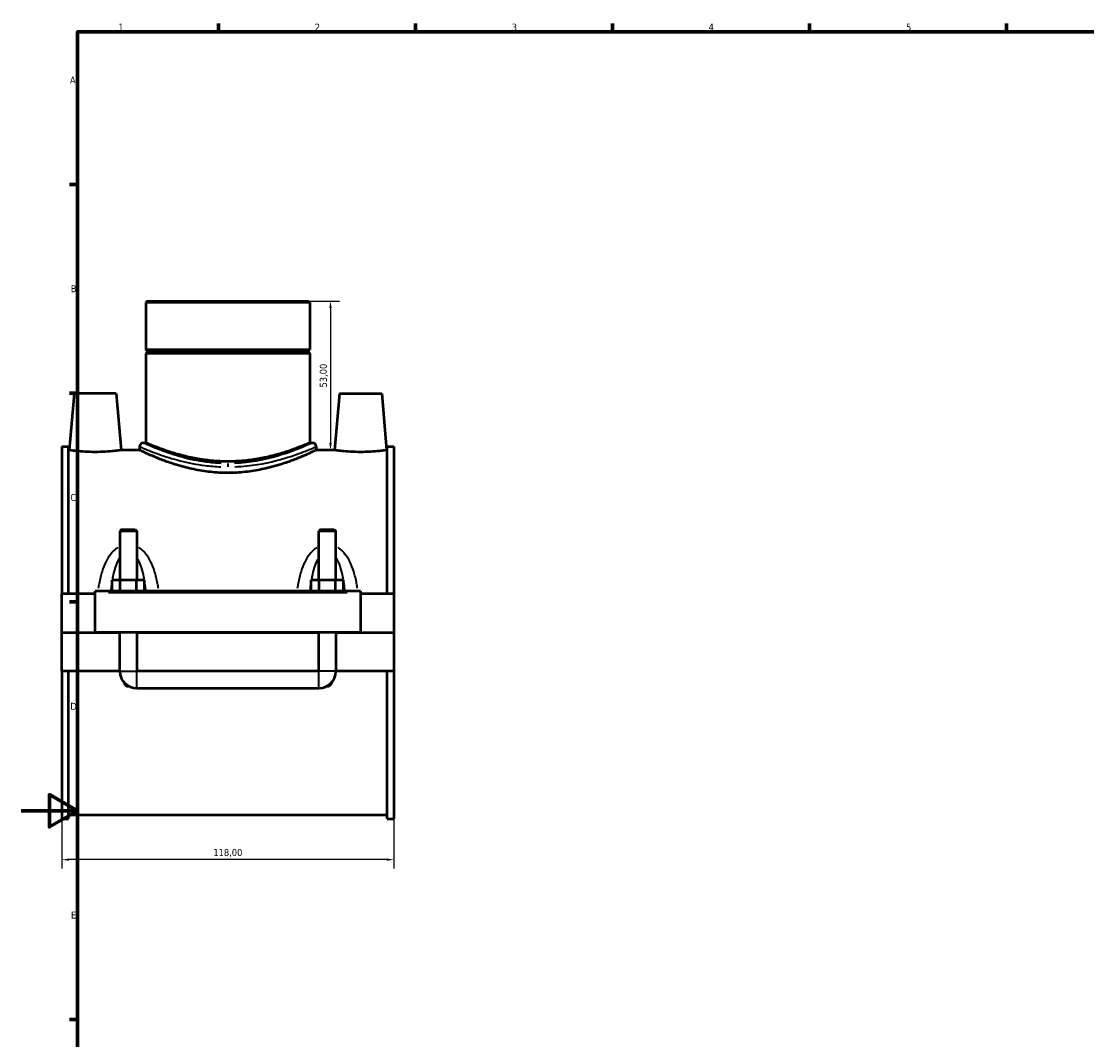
# Model space of a CAD drawing. Header units: millimetres. Extents: x 0 to 1049, y -188 to 1281.
# Tile 2 of 8: x 0 to 379, y 216 to 578. Entities that reach past the tile are written whole.
import ezdxf

# ---------------------------------------------------------------- set-up
doc = ezdxf.new("R2010")
doc.units = ezdxf.units.MM
for name, color, linetype, lineweight in [('Border (ISO)', 7, 'Continuous', 70), ('Dimension (ISO)', 7, 'Continuous', 25), ('Visible (ISO)', 7, 'Continuous', 50), ('Visible Narrow (ISO)', 7, 'Continuous', 35)]:
    doc.layers.add(name, color=color, linetype=linetype, lineweight=lineweight)
doc.styles.add('Note Text (ISO)', font='tahoma.ttf')
doc.dimstyles.new('Default (ISO)', dxfattribs={"dimtxt": 2.5, "dimasz": 2.5, "dimexe": 3.175, "dimexo": 0, "dimgap": 0.762, "dimtad": 1, "dimrnd": 1e-08, "dimzin": 0, "dimtxsty": 'Note Text (ISO)', "dimcen": 0.09, "dimdle": 10, "dimclrd": 256, "dimclre": 256, "dimclrt": 232, "dimazin": 0, "dimtfac": 1.40208, "dimtmove": 0, "dimatfit": 3, "dimfxl": 1, "dimtolj": 1, "dimtzin": 0, "dimlwd": -1, "dimlwe": -1, "dimarcsym": 0})

# ---------------------------------------------------------------- blocks, each defined once
blk = doc.blocks.new('Borders Default Border')
at = {"layer": 'Border (ISO)'}
for p, q in [((70.08, 574), (70.08, 576.9)), ((140.17, 574), (140.17, 576.9)), ((210.25, 574), (210.25, 576.9)), ((280.33, 574), (280.33, 576.9)), ((350.42, 574), (350.42, 576.9)), ((20, 519.75), (17.1, 519.75)), ((20, 445.5), (17.1, 445.5)), ((20, 371.25), (17.1, 371.25)), ((20, 222.75), (17.1, 222.75))]:
    blk.add_line(p, q, dxfattribs=at)
at = {"layer": 'Border (ISO)', "flags": 128}
for points in [[(20, 20), (20, 574), (821, 574), (821, 20), (20, 20)], [(0, 297), (20, 297), (10, 302.77), (10, 291.23), (20, 297)]]:
    blk.add_lwpolyline(points, dxfattribs=at)
at = {"layer": 'Border (ISO)', "color": 232, "true_color": 0xca0064, "char_height": 2.5, "attachment_point": 7, "style": 'Note Text (ISO)'}
for s, insert in [('1', (34.48, 574.4)), ('2', (104.37, 574.4)), ('3', (174.43, 574.35)), ('4', (244.42, 574.4)), ('5', (314.64, 574.35)), ('A', (17.29, 555.62)), ('B', (17.59, 481.37)), ('C', (17.43, 407.08)), ('D', (17.43, 332.88)), ('E', (17.64, 258.63))]:
    blk.add_mtext(s, dxfattribs=dict(at, insert=insert))
blk = doc.blocks.new('*D12')
at = {"layer": 'Defpoints', "color": 0, "transparency": 16777216}
for p in [(14.46, 320.35), (132.46, 320.35), (14.46, 279.6)]:
    blk.add_point(p, dxfattribs=at)
at = {"layer": 'Dimension (ISO)', "transparency": 16777216}
for p, q in [((14.46, 320.35), (14.46, 276.43)), ((132.46, 320.35), (132.46, 276.43)), ((129.96, 279.6), (16.96, 279.6))]:
    blk.add_line(p, q, dxfattribs=at)
for points in [[(16.96, 280.02), (16.96, 279.19), (14.46, 279.6)], [(129.96, 280.02), (129.96, 279.19), (132.46, 279.6)]]:
    blk.add_solid(points, dxfattribs=at)
at = {"layer": 'Dimension (ISO)', "color": 232, "true_color": 0xca0064, "transparency": 16777216, "insert": (73.46, 281.96), "char_height": 2.5, "attachment_point": 5, "style": 'Note Text (ISO)'}
blk.add_mtext('\\A1;118,00', dxfattribs=at)
blk = doc.blocks.new('*D14')
at = {"layer": 'Defpoints', "color": 0, "transparency": 16777216}
for p in [(73.46, 478.23), (108.13, 425.23), (109.95, 425.23)]:
    blk.add_point(p, dxfattribs=at)
at = {"layer": 'Dimension (ISO)', "transparency": 16777216}
for p, q in [((73.46, 478.23), (113.13, 478.23)), ((109.95, 475.73), (109.95, 427.73)), ((108.13, 425.23), (113.13, 425.23))]:
    blk.add_line(p, q, dxfattribs=at)
for points in [[(109.53, 475.73), (110.37, 475.73), (109.95, 478.23)], [(109.53, 427.73), (110.37, 427.73), (109.95, 425.23)]]:
    blk.add_solid(points, dxfattribs=at)
at = {"layer": 'Dimension (ISO)', "color": 232, "true_color": 0xca0064, "transparency": 16777216, "insert": (107.6, 451.73), "char_height": 2.5, "attachment_point": 5, "rotation": 90, "style": 'Note Text (ISO)'}
blk.add_mtext('\\A1;53,00', dxfattribs=at)

msp = doc.modelspace()

# ---------------------------------------------------------------- linework, layer by layer
at = {"layer": 'Visible (ISO)'}
for p, q in [((44.758, 478.226), (44.309, 477.778)), ((102.608, 477.778), (44.309, 477.778)), ((44.309, 477.778), (44.309, 461.06)), ((44.758, 478.226), (102.159, 478.226)), ((102.159, 478.226), (102.608, 477.778)), ((102.608, 477.778), (102.608, 461.06)), ((44.309, 461.06), (102.608, 461.06)), ((44.809, 460.56), (44.309, 461.06)), ((44.809, 460.06), (44.309, 459.56)), ((102.608, 459.56), (44.309, 459.56)), ((44.309, 459.56), (44.309, 427.822)), ((44.809, 460.56), (102.108, 460.56)), ((44.809, 460.56), (44.809, 460.06)), ((102.108, 460.06), (44.809, 460.06)), ((102.108, 460.56), (102.608, 461.06)), ((102.108, 460.56), (102.108, 460.06)), ((102.108, 460.06), (102.608, 459.56)), ((102.608, 459.56), (102.608, 427.822)), ((18.759, 445.326), (17, 425.226)), ((33.759, 445.326), (18.759, 445.326)), ((33.759, 445.326), (35.517, 425.226)), ((113.159, 445.326), (111.4, 425.226)), ((113.159, 445.326), (128.159, 445.326)), ((128.159, 445.326), (129.917, 425.226)), ((14.459, 426.524), (14.459, 374.076)), ((14.459, 426.524), (16.819, 426.524)), ((16.819, 374.076), (16.819, 426.524)), ((17, 425.226), (16.819, 425.226)), ((42.067, 425.226), (35.517, 425.226)), ((42.067, 426.477), (42.067, 425.226)), ((43.412, 427.822), (44.309, 427.822)), ((102.608, 427.822), (103.505, 427.822)), ((104.85, 426.477), (104.85, 425.226)), ((111.4, 425.226), (104.85, 425.226)), ((130.099, 425.226), (129.917, 425.226)), ((130.099, 374.076), (130.099, 426.524)), ((130.099, 426.524), (132.459, 426.524)), ((132.459, 426.524), (132.459, 374.076)), ((35.659, 397.043), (35.059, 396.443)), ((41.059, 396.443), (35.059, 396.443)), ((35.059, 396.443), (35.059, 379.076)), ((35.659, 397.043), (40.459, 397.043)), ((40.459, 397.043), (41.059, 396.443)), ((41.059, 396.443), (41.059, 379.076)), ((106.459, 397.043), (105.859, 396.443)), ((111.859, 396.443), (105.859, 396.443)), ((105.859, 379.076), (105.859, 396.443)), ((106.459, 397.043), (111.259, 397.043)), ((111.259, 397.043), (111.859, 396.443)), ((111.859, 379.076), (111.859, 396.443)), ((32.285, 375.076), (32.285, 379.076)), ((32.285, 379.076), (35.172, 379.076)), ((35.172, 375.076), (35.172, 379.076)), ((35.172, 379.076), (40.945, 379.076)), ((40.945, 375.076), (40.945, 379.076)), ((40.945, 379.076), (43.832, 379.076)), ((43.832, 375.076), (43.832, 379.076)), ((103.085, 375.076), (103.085, 379.076)), ((103.085, 379.076), (105.972, 379.076)), ((105.972, 375.076), (105.972, 379.076)), ((105.972, 379.076), (111.745, 379.076)), ((111.745, 375.076), (111.745, 379.076)), ((111.745, 379.076), (114.632, 379.076)), ((114.632, 375.076), (114.632, 379.076)), ((26.259, 374.076), (14.459, 374.076)), ((14.459, 360.376), (14.459, 374.076)), ((26.259, 374.576), (26.259, 375.076)), ((120.659, 375.076), (26.259, 375.076)), ((26.259, 360.376), (26.259, 374.576)), ((120.659, 375.076), (120.659, 374.576)), ((120.659, 374.576), (120.659, 360.376)), ((132.459, 374.076), (120.659, 374.076)), ((132.459, 374.076), (132.459, 360.376)), ((14.459, 360.376), (26.259, 360.376)), ((14.459, 346.576), (14.459, 360.276)), ((35.059, 360.276), (14.459, 360.276)), ((120.659, 360.376), (26.259, 360.376)), ((35.059, 360.376), (35.059, 360.276)), ((35.059, 346.576), (35.059, 360.276)), ((41.059, 360.376), (41.059, 360.276)), ((105.859, 360.276), (41.059, 360.276)), ((41.059, 360.276), (41.059, 346.576)), ((105.859, 360.276), (105.859, 360.376)), ((105.859, 346.576), (105.859, 360.276)), ((111.859, 360.276), (111.859, 360.376)), ((132.459, 360.276), (111.859, 360.276)), ((111.859, 360.276), (111.859, 346.576)), ((120.659, 360.376), (132.459, 360.376)), ((132.459, 360.276), (132.459, 346.576)), ((35.059, 346.576), (14.459, 346.576)), ((14.459, 346.576), (14.459, 294.128)), ((16.819, 294.128), (16.819, 346.576)), ((105.859, 346.576), (41.059, 346.576)), ((132.459, 346.576), (111.859, 346.576)), ((130.099, 294.128), (130.099, 346.576)), ((132.459, 346.576), (132.459, 294.128)), ((41.059, 340.576), (105.859, 340.576)), ((14.459, 294.128), (16.819, 294.128)), ((130.099, 295.426), (16.819, 295.426)), ((130.099, 294.128), (132.459, 294.128))]:
    msp.add_line(p, q, dxfattribs=at)
for centre, radius, start, end in [((43.412, 426.477), 1.345, 90, 180), ((103.505, 426.477), 1.345, 0, 90), ((41.059, 346.576), 6, 180, 270), ((105.859, 346.576), 6, 270, 0)]:
    msp.add_arc(centre, radius, start, end, dxfattribs=at)
for points, knots in [([(26.259, 424.554), (25.088, 424.554), (23.841, 424.59), (21.553, 424.718), (20.512, 424.809), (18.875, 424.977), (18.168, 425.066), (17.23, 425.192), (17, 425.226), (17, 425.226)], [2.8030949, 2.8030949, 2.8030949, 2.8030949, 3.1543223, 3.1543223, 3.5055498, 3.5055498, 3.8550969, 3.8550969, 4.204644, 4.204644, 4.204644, 4.204644]), ([(35.517, 425.226), (35.517, 425.226), (35.286, 425.192), (34.346, 425.066), (33.637, 424.977), (31.998, 424.808), (30.957, 424.718), (28.672, 424.59), (27.427, 424.554), (26.259, 424.554)], [7.0077406, 7.0077406, 7.0077406, 7.0077406, 7.357868, 7.357868, 7.7079955, 7.7079955, 8.0586418, 8.0586418, 8.4092881, 8.4092881, 8.4092881, 8.4092881]), ([(73.459, 417.129), (71.448, 417.129), (69.383, 417.239), (65.298, 417.677), (63.28, 418.003), (59.426, 418.807), (57.587, 419.283), (54.193, 420.286), (52.638, 420.811), (49.888, 421.812), (48.593, 422.325), (46.3, 423.279), (45.301, 423.721), (43.689, 424.454), (43.073, 424.745), (42.262, 425.131), (42.067, 425.226), (42.067, 425.226)], [0, 0, 0, 0, 0.603151, 0.603151, 1.2063021, 1.2063021, 1.8094531, 1.8094531, 2.4126042, 2.4126042, 3.0143412, 3.0143412, 3.6160782, 3.6160782, 4.2178153, 4.2178153, 4.8195523, 4.8195523, 4.8195523, 4.8195523]), ([(102.608, 427.822), (102.608, 427.822), (102.428, 427.744), (101.678, 427.425), (101.109, 427.185), (99.613, 426.581), (98.686, 426.216), (96.555, 425.43), (95.35, 425.009), (92.789, 424.187), (91.341, 423.757), (88.183, 422.94), (86.472, 422.554), (82.89, 421.905), (81.016, 421.642), (77.229, 421.291), (75.317, 421.204), (71.6, 421.204), (69.688, 421.291), (65.901, 421.642), (64.027, 421.905), (60.445, 422.554), (58.734, 422.94), (55.576, 423.757), (54.128, 424.187), (51.567, 425.009), (50.362, 425.43), (48.231, 426.216), (47.304, 426.581), (45.808, 427.185), (45.239, 427.425), (44.489, 427.744), (44.309, 427.822), (44.309, 427.822)], [4.4565931, 4.4565931, 4.4565931, 4.4565931, 5.0132731, 5.0132731, 5.5699531, 5.5699531, 6.1266331, 6.1266331, 6.6833131, 6.6833131, 7.2407814, 7.2407814, 7.7982497, 7.7982497, 8.3557179, 8.3557179, 8.9131862, 8.9131862, 9.4706545, 9.4706545, 10.0281228, 10.0281228, 10.5855911, 10.5855911, 11.1430593, 11.1430593, 11.6997393, 11.6997393, 12.2564193, 12.2564193, 12.8130993, 12.8130993, 13.3697793, 13.3697793, 13.3697793, 13.3697793]), ([(104.85, 425.226), (104.85, 425.226), (104.655, 425.131), (103.844, 424.745), (103.228, 424.454), (101.616, 423.721), (100.617, 423.279), (98.324, 422.325), (97.029, 421.812), (94.279, 420.811), (92.724, 420.286), (89.33, 419.283), (87.491, 418.807), (83.637, 418.003), (81.619, 417.677), (77.535, 417.239), (75.469, 417.129), (73.459, 417.129)], [14.4586569, 14.4586569, 14.4586569, 14.4586569, 15.0603939, 15.0603939, 15.6621309, 15.6621309, 16.2638679, 16.2638679, 16.865605, 16.865605, 17.468756, 17.468756, 18.0719071, 18.0719071, 18.6750581, 18.6750581, 19.2782092, 19.2782092, 19.2782092, 19.2782092]), ([(120.659, 424.554), (119.49, 424.554), (118.245, 424.59), (115.96, 424.718), (114.919, 424.808), (113.28, 424.977), (112.571, 425.066), (111.631, 425.192), (111.4, 425.226), (111.4, 425.226)], [0, 0, 0, 0, 0.3506463, 0.3506463, 0.7012926, 0.7012926, 1.05142, 1.05142, 1.4015475, 1.4015475, 1.4015475, 1.4015475]), ([(129.917, 425.226), (129.917, 425.226), (129.687, 425.192), (128.749, 425.066), (128.042, 424.977), (126.405, 424.809), (125.364, 424.718), (123.076, 424.59), (121.829, 424.554), (120.659, 424.554)], [4.204644, 4.204644, 4.204644, 4.204644, 4.5541912, 4.5541912, 4.9037383, 4.9037383, 5.2549657, 5.2549657, 5.6061931, 5.6061931, 5.6061931, 5.6061931]), ([(38.39, 341.202), (38.282, 341.163), (38.167, 341.143), (37.949, 341.143), (37.833, 341.164), (37.614, 341.243), (37.511, 341.302), (37.086, 341.603), (36.813, 342.008), (36.557, 342.492), (36.497, 342.617), (36.441, 342.744)], [1.56595527, 1.56595527, 1.56595527, 1.56595527, 1.59837249, 1.59837249, 1.63108768, 1.63108768, 1.66380288, 1.66380288, 1.78979339, 1.78979339, 1.83310575, 1.83310575, 1.83310575, 1.83310575]), ([(110.476, 342.744), (110.42, 342.617), (110.36, 342.492), (110.104, 342.008), (109.831, 341.603), (109.406, 341.302), (109.303, 341.243), (109.084, 341.164), (108.968, 341.143), (108.75, 341.143), (108.635, 341.163), (108.527, 341.202)], [1.36363923, 1.36363923, 1.36363923, 1.36363923, 1.40695158, 1.40695158, 1.53294209, 1.53294209, 1.56565729, 1.56565729, 1.59837249, 1.59837249, 1.63078971, 1.63078971, 1.63078971, 1.63078971])]:
    msp.add_open_spline(points, degree=3, knots=knots, dxfattribs=at)
at = {"layer": 'Visible Narrow (ISO)'}
for p, q in [((73.459, 420.423), (73.459, 419.334)), ((30.979, 374.576), (115.939, 374.576)), ((35.095, 346.576), (41.022, 346.576)), ((41.059, 340.613), (41.059, 346.539)), ((105.859, 340.613), (105.859, 346.539)), ((111.822, 346.576), (105.895, 346.576))]:
    msp.add_line(p, q, dxfattribs=at)
for points, knots in [([(42.168, 426.432), (42.25, 426.397), (42.383, 426.34), (43.056, 426.051), (43.897, 425.693), (46.091, 424.813), (47.387, 424.311), (51.047, 423.013), (53.631, 422.182), (59.236, 420.76), (62.213, 420.161), (67.18, 419.54), (69.062, 419.383), (70.961, 419.309)], [-14.1951762, -14.1951762, -14.1951762, -14.1951762, -13.8949878, -13.8949878, -13.101092, -13.101092, -12.3825667, -12.3825667, -11.360239, -11.360239, -10.4149817, -10.4149817, -9.8644383, -9.8644383, -9.8644383, -9.8644383]), ([(71.069, 420.508), (69.25, 420.584), (67.449, 420.744), (62.694, 421.377), (59.845, 421.99), (54.481, 423.44), (52.007, 424.288), (48.504, 425.613), (47.264, 426.124), (45.164, 427.022), (44.359, 427.388), (43.715, 427.682), (43.588, 427.741), (43.509, 427.777)], [9.8644383, 9.8644383, 9.8644383, 9.8644383, 10.4149817, 10.4149817, 11.360239, 11.360239, 12.3825667, 12.3825667, 13.101092, 13.101092, 13.8949878, 13.8949878, 14.1951762, 14.1951762, 14.1951762, 14.1951762]), ([(103.409, 427.778), (103.387, 427.768), (103.362, 427.756), (102.908, 427.547), (101.696, 426.982), (98.04, 425.458), (95.654, 424.523), (89.154, 422.453), (84.712, 421.352), (78.586, 420.67), (77.222, 420.565), (75.849, 420.508)], [24.3002014, 24.3002014, 24.3002014, 24.3002014, 24.383875, 24.383875, 25.5795893, 25.5795893, 26.7284073, 26.7284073, 28.2150848, 28.2150848, 28.6309293, 28.6309293, 28.6309293, 28.6309293]), ([(75.956, 419.309), (77.391, 419.364), (78.816, 419.467), (85.216, 420.136), (89.856, 421.214), (96.648, 423.243), (99.141, 424.16), (102.96, 425.653), (104.226, 426.207), (104.7, 426.412), (104.727, 426.424), (104.75, 426.434)], [-28.6309293, -28.6309293, -28.6309293, -28.6309293, -28.2150848, -28.2150848, -26.7284073, -26.7284073, -25.5795893, -25.5795893, -24.383875, -24.383875, -24.3002014, -24.3002014, -24.3002014, -24.3002014]), ([(34.275, 390.556), (33.899, 390.319), (33.543, 390.051), (32.694, 389.319), (32.229, 388.823), (31.152, 387.471), (30.599, 386.567), (29.551, 384.481), (29.088, 383.278), (28.27, 380.666), (27.931, 379.247), (27.541, 377.213), (27.439, 376.621), (27.345, 376.026)], [-2.2570109, -2.2570109, -2.2570109, -2.2570109, -2.1222653, -2.1222653, -1.9167855, -1.9167855, -1.5991975, -1.5991975, -1.2198734, -1.2198734, -0.7990913, -0.7990913, -0.6283366, -0.6283366, -0.6283366, -0.6283366]), ([(48.772, 376.026), (48.678, 376.621), (48.576, 377.213), (48.186, 379.247), (47.848, 380.666), (47.029, 383.278), (46.567, 384.481), (45.519, 386.567), (44.965, 387.471), (43.888, 388.823), (43.423, 389.319), (42.574, 390.051), (42.218, 390.319), (41.842, 390.556)], [-4.6899836, -4.6899836, -4.6899836, -4.6899836, -4.5192289, -4.5192289, -4.0984468, -4.0984468, -3.7191227, -3.7191227, -3.4015347, -3.4015347, -3.1960549, -3.1960549, -3.0613093, -3.0613093, -3.0613093, -3.0613093]), ([(105.075, 390.556), (104.699, 390.319), (104.343, 390.051), (103.494, 389.319), (103.029, 388.823), (101.952, 387.471), (101.399, 386.567), (100.351, 384.48), (99.888, 383.278), (99.07, 380.666), (98.731, 379.247), (98.341, 377.213), (98.239, 376.621), (98.145, 376.026)], [-2.2572468, -2.2572468, -2.2572468, -2.2572468, -2.1225003, -2.1225003, -1.9170195, -1.9170195, -1.5994303, -1.5994303, -1.2201054, -1.2201054, -0.7993406, -0.7993406, -0.6285724, -0.6285724, -0.6285724, -0.6285724]), ([(119.572, 376.026), (119.478, 376.621), (119.376, 377.213), (118.986, 379.247), (118.648, 380.666), (117.829, 383.278), (117.367, 384.48), (116.319, 386.567), (115.765, 387.471), (114.688, 388.823), (114.223, 389.319), (113.374, 390.051), (113.018, 390.319), (112.642, 390.556)], [-4.6902195, -4.6902195, -4.6902195, -4.6902195, -4.5194514, -4.5194514, -4.0986866, -4.0986866, -3.7193617, -3.7193617, -3.4017725, -3.4017725, -3.1962917, -3.1962917, -3.0615451, -3.0615451, -3.0615451, -3.0615451]), ([(32.531, 379.522), (32.572, 379.749), (32.615, 379.975), (32.883, 381.333), (33.15, 382.434), (33.755, 384.343), (34.074, 385.171), (34.581, 386.18), (34.717, 386.429), (34.861, 386.666)], [1.14469668, 1.14469668, 1.14469668, 1.14469668, 1.21987344, 1.21987344, 1.59919753, 1.59919753, 1.91678554, 1.91678554, 2.02578283, 2.02578283, 2.02578283, 2.02578283]), ([(41.256, 386.666), (41.4, 386.429), (41.536, 386.18), (42.043, 385.171), (42.362, 384.343), (42.967, 382.434), (43.234, 381.333), (43.502, 379.975), (43.545, 379.749), (43.586, 379.522)], [3.29253738, 3.29253738, 3.29253738, 3.29253738, 3.40153467, 3.40153467, 3.71912268, 3.71912268, 4.09844677, 4.09844677, 4.17362353, 4.17362353, 4.17362353, 4.17362353]), ([(103.331, 379.522), (103.372, 379.749), (103.415, 379.975), (103.683, 381.333), (103.95, 382.434), (104.555, 384.343), (104.874, 385.171), (105.381, 386.18), (105.517, 386.429), (105.661, 386.666)], [1.14493255, 1.14493255, 1.14493255, 1.14493255, 1.22010538, 1.22010538, 1.59943028, 1.59943028, 1.91701948, 1.91701948, 2.0260187, 2.0260187, 2.0260187, 2.0260187]), ([(112.056, 386.666), (112.2, 386.429), (112.336, 386.18), (112.843, 385.171), (113.162, 384.343), (113.767, 382.434), (114.034, 381.333), (114.302, 379.975), (114.345, 379.749), (114.386, 379.522)], [3.29277325, 3.29277325, 3.29277325, 3.29277325, 3.40177246, 3.40177246, 3.71936167, 3.71936167, 4.09868657, 4.09868657, 4.1738594, 4.1738594, 4.1738594, 4.1738594]), ([(31.932, 375.226), (31.971, 375.592), (32.012, 375.956), (32.119, 376.843), (32.188, 377.364), (32.263, 377.879)], [0.68385692, 0.68385692, 0.68385692, 0.68385692, 0.79909133, 0.79909133, 0.96568799, 0.96568799, 0.96568799, 0.96568799]), ([(43.854, 377.879), (43.929, 377.364), (43.998, 376.843), (44.105, 375.956), (44.146, 375.592), (44.185, 375.226)], [4.35263222, 4.35263222, 4.35263222, 4.35263222, 4.51922888, 4.51922888, 4.63446328, 4.63446328, 4.63446328, 4.63446328]), ([(102.732, 375.226), (102.771, 375.592), (102.812, 375.957), (102.919, 376.843), (102.988, 377.364), (103.063, 377.879)], [0.68409281, 0.68409281, 0.68409281, 0.68409281, 0.79934057, 0.79934057, 0.96592386, 0.96592386, 0.96592386, 0.96592386]), ([(114.654, 377.879), (114.729, 377.364), (114.798, 376.843), (114.905, 375.957), (114.946, 375.592), (114.985, 375.226)], [4.35286808, 4.35286808, 4.35286808, 4.35286808, 4.51945138, 4.51945138, 4.63469914, 4.63469914, 4.63469914, 4.63469914])]:
    msp.add_open_spline(points, degree=3, knots=knots, dxfattribs=at)

# ---------------------------------------------------------------- block references
msp.add_blockref('Borders Default Border', (0, 0))

# ---------------------------------------------------------------- dimensions: what is measured, and where the dimension line sits
at = {"layer": 'Dimension (ISO)'}
dim = msp.add_linear_dim(base=(109.95, 425.226), p1=(73.459, 478.226), p2=(108.125, 425.226), angle=90, dimstyle='Default (ISO)', dxfattribs=at)
dim.commit()
dim.dimension.update_dxf_attribs({"geometry": '*D14', "text_midpoint": (107.602, 451.726)})
dim = msp.add_linear_dim(base=(14.459, 279.604), p1=(132.459, 320.352), p2=(14.459, 320.352), dimstyle='Default (ISO)', dxfattribs=at)
dim.commit()
dim.dimension.update_dxf_attribs({"geometry": '*D12', "text_midpoint": (73.459, 281.956)})

doc.saveas('drawing.dxf')
